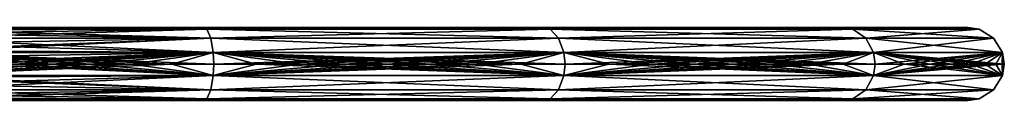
# Model space of a CAD drawing. Header units: inches. Extents: x -330 to 270, y -19 to 456.
# Tile 6 of 6: x 1 to 270, y 436 to 456. Entities that reach past the tile are written whole.
import ezdxf

# ---------------------------------------------------------------- set-up
doc = ezdxf.new("R2010")
doc.units = ezdxf.units.IN
doc.header["$MEASUREMENT"] = 0
doc.layers.get('0').update_dxf_attribs({"true_color": 0x9ab9e5})

msp = doc.modelspace()

# ---------------------------------------------------------------- meshes
at = {"color": 7, "true_color": 0xfafafa}
mesh = msp.add_polyface(dxfattribs=at)
corners = [(-10.2, 446.4, 699.38), (-29.53, 446.4, 700), (-29.53, 444.58, 699.83), (-29.53, 443.26, 699.49), (-0.1, 446.4, 698.55), (10.29, 446.4, 697.35), (-29.53, 444.58, 100.17), (-10.2, 446.4, 100.62), (-29.53, 443.26, 100.51), (-29.53, 446.4, 100), (-10.84, 436.4, 689.4), (-29.53, 436.57, 691.82), (-29.53, 436.4, 690), (-29.53, 436.91, 693.14), (8.96, 436.4, 687.43), (-15.3, 456.4, 110.35), (-29.53, 456.4, 110), (-29.53, 456.4, 179.89), (-1.11, 456.4, 111.4), (13.02, 456.4, 113.14), (-29.53, 456.4, 253.26), (43.84, 456.4, 253.26), (-29.53, 456.4, 326.63), (43.84, 456.4, 326.63), (-29.53, 456.4, 400), (43.84, 456.4, 400), (-29.53, 456.4, 473.37), (43.84, 456.4, 473.37), (-29.53, 456.4, 546.74), (43.84, 456.4, 546.74), (-29.53, 456.4, 620.11), (43.84, 456.4, 620.11), (-15.3, 456.4, 689.65), (-29.53, 456.4, 690), (-1.11, 456.4, 688.6), (13.02, 456.4, 686.86), (-10.84, 456.4, 689.4), (-29.53, 456.4, 690), (-29.53, 456.24, 691.82), (-29.53, 455.9, 693.14), (8.96, 456.4, 687.43), (-29.53, 456.24, 108.18), (-10.84, 456.4, 110.6), (-29.53, 455.9, 106.86), (-29.53, 456.4, 110), (-10.2, 446.4, 699.38), (-29.53, 448.22, 699.83), (-29.53, 446.4, 700), (-29.53, 449.55, 699.49), (-0.1, 446.4, 698.55), (10.29, 446.4, 697.35), (-15.3, 436.4, 110.35), (-29.53, 436.4, 110), (-29.53, 436.4, 179.89), (-1.11, 436.4, 111.4), (13.02, 436.4, 113.14), (-29.53, 436.4, 253.26), (43.84, 436.4, 253.26), (-15.3, 436.4, 689.65), (-29.53, 436.4, 620.11), (-29.53, 436.4, 690), (-1.11, 436.4, 688.6), (13.02, 436.4, 686.86)]
mesh.append_faces([[corners[k] for k in face] for face in [(0, 1, 2), (0, 2, 3), (4, 0, 3), (5, 4, 3), (6, 7, 8), (9, 7, 6), (10, 11, 12), (10, 13, 11), (14, 13, 10), (15, 16, 17), (18, 15, 17), (19, 18, 17), (17, 20, 21), (20, 22, 23), (22, 24, 25), (24, 26, 27), (26, 28, 29), (28, 30, 31), (32, 30, 33), (34, 30, 32), (35, 30, 34), (36, 37, 38), (36, 38, 39), (40, 36, 39), (41, 42, 43), (44, 42, 41), (45, 46, 47), (45, 48, 46), (49, 48, 45), (50, 48, 49), (51, 52, 53), (54, 51, 53), (55, 54, 53), (53, 56, 57), (58, 59, 60), (61, 59, 58), (62, 59, 61)]], dxfattribs={"color": 7})
mesh = msp.add_polyface(dxfattribs=at)
corners = [(20.95, 446.4, 695.72), (10.29, 446.4, 697.35), (-29.53, 443.26, 699.49), (53.65, 439.33, 685.19), (-29.53, 440.93, 698.37), (-29.53, 439.33, 697.07), (-29.53, 442.72, 699.3), (-29.53, 440.93, 101.63), (54.32, 443.26, 112.49), (-29.53, 439.33, 102.93), (-29.53, 442.72, 100.7), (-29.53, 443.26, 100.51), (52.55, 436.91, 681.42), (-29.53, 437.11, 693.68), (-29.53, 436.91, 693.14), (-29.53, 438.03, 695.47), (19.27, 436.4, 685.86), (8.96, 436.4, 687.43), (-29.53, 437.11, 106.32), (53.65, 439.33, 114.81), (-29.53, 436.91, 106.86), (-29.53, 438.03, 104.53), (-29.53, 436.57, 108.18), (52.55, 436.91, 118.58), (-29.53, 436.4, 110), (27.04, 456.4, 115.57), (13.02, 456.4, 113.14), (-29.53, 456.4, 179.89), (19.27, 456.4, 685.86), (8.96, 456.4, 687.43), (-29.53, 455.9, 693.14), (53.65, 453.48, 685.19), (-29.53, 454.77, 695.47), (-29.53, 453.48, 697.07), (-29.53, 455.7, 693.68), (-29.53, 454.77, 104.53), (52.55, 455.9, 118.58), (-29.53, 453.48, 102.93), (-29.53, 455.7, 106.32), (-29.53, 455.9, 106.86), (54.32, 449.55, 687.51), (-29.53, 450.09, 699.3), (-29.53, 449.55, 699.49), (-29.53, 451.88, 698.37), (20.95, 446.4, 695.72), (10.29, 446.4, 697.35), (-29.53, 450.09, 100.7), (53.65, 453.48, 114.81), (-29.53, 449.55, 100.51), (-29.53, 451.88, 101.63), (-29.53, 448.22, 100.17), (54.32, 449.55, 112.49), (-29.53, 446.4, 100), (-29.53, 436.4, 253.26), (-29.53, 436.4, 326.63), (43.84, 436.4, 326.63), (-29.53, 436.4, 400), (43.84, 436.4, 400), (-29.53, 436.4, 473.37), (43.84, 436.4, 473.37), (-29.53, 436.4, 546.74), (43.84, 436.4, 546.74), (-29.53, 436.4, 620.11), (43.84, 436.4, 620.11)]
mesh.append_faces([[corners[k] for k in face] for face in [(0, 1, 2), (3, 4, 5), (3, 6, 4), (3, 2, 6), (7, 8, 9), (10, 8, 7), (11, 8, 10), (12, 13, 14), (12, 15, 13), (12, 5, 15), (16, 14, 17), (18, 19, 20), (21, 19, 18), (9, 19, 21), (22, 23, 24), (20, 23, 22), (25, 26, 27), (28, 29, 30), (31, 32, 33), (31, 34, 32), (31, 30, 34), (35, 36, 37), (38, 36, 35), (39, 36, 38), (40, 41, 42), (40, 43, 41), (40, 33, 43), (44, 42, 45), (46, 47, 48), (49, 47, 46), (37, 47, 49), (50, 51, 52), (48, 51, 50), (53, 54, 55), (54, 56, 57), (56, 58, 59), (58, 60, 61), (60, 62, 63)]], dxfattribs={"color": 7})
mesh = msp.add_polyface(dxfattribs=at)
corners = [(31.88, 446.4, 693.65), (20.95, 446.4, 695.72), (-29.53, 443.26, 699.49), (43.06, 446.4, 691.09), (-10.2, 446.4, 100.62), (-0.1, 446.4, 101.45), (54.32, 443.26, 112.49), (-29.53, 443.26, 100.51), (29.83, 436.4, 683.86), (-29.53, 436.91, 693.14), (19.27, 436.4, 685.86), (40.64, 436.4, 681.38), (-10.84, 436.4, 110.6), (52.55, 436.91, 118.58), (8.96, 436.4, 112.57), (-29.53, 436.4, 110), (40.93, 456.4, 118.69), (27.04, 456.4, 115.57), (-29.53, 456.4, 179.89), (43.84, 456.4, 179.89), (43.84, 456.4, 253.26), (-29.53, 456.4, 253.26), (43.84, 456.4, 326.63), (-29.53, 456.4, 326.63), (43.84, 456.4, 400), (-29.53, 456.4, 400), (43.84, 456.4, 473.37), (-29.53, 456.4, 473.37), (43.84, 456.4, 546.74), (-29.53, 456.4, 546.74), (43.84, 456.4, 620.11), (27.04, 456.4, 684.43), (-29.53, 456.4, 620.11), (13.02, 456.4, 686.86), (40.93, 456.4, 681.31), (43.84, 456.4, 680.51), (29.83, 456.4, 683.86), (19.27, 456.4, 685.86), (-29.53, 455.9, 693.14), (40.64, 456.4, 681.38), (-10.84, 456.4, 110.6), (8.96, 456.4, 112.57), (52.55, 455.9, 118.58), (-29.53, 455.9, 106.86), (31.88, 446.4, 693.65), (-29.53, 449.55, 699.49), (20.95, 446.4, 695.72), (43.06, 446.4, 691.09), (-10.2, 446.4, 100.62), (54.32, 449.55, 112.49), (-0.1, 446.4, 101.45), (-29.53, 446.4, 100), (27.04, 436.4, 115.57), (13.02, 436.4, 113.14), (-29.53, 436.4, 179.89), (40.93, 436.4, 118.69), (43.84, 436.4, 179.89), (43.84, 436.4, 253.26), (-29.53, 436.4, 253.26), (43.84, 436.4, 326.63), (-29.53, 436.4, 326.63), (43.84, 436.4, 400), (-29.53, 436.4, 400), (43.84, 436.4, 473.37), (27.04, 436.4, 684.43), (-29.53, 436.4, 620.11), (13.02, 436.4, 686.86), (40.93, 436.4, 681.31), (43.84, 436.4, 680.51)]
mesh.append_faces([[corners[k] for k in face] for face in [(0, 1, 2), (3, 0, 2), (4, 5, 6), (7, 4, 6), (8, 9, 10), (11, 9, 8), (12, 13, 14), (15, 13, 12), (16, 17, 18), (19, 16, 18), (18, 20, 19), (21, 22, 20), (23, 24, 22), (25, 26, 24), (27, 28, 26), (29, 30, 28), (31, 32, 33), (34, 32, 31), (35, 32, 34), (30, 32, 35), (36, 37, 38), (39, 36, 38), (40, 41, 42), (43, 40, 42), (44, 45, 46), (47, 45, 44), (48, 49, 50), (51, 49, 48), (52, 53, 54), (55, 52, 54), (56, 55, 54), (54, 57, 56), (58, 59, 57), (60, 61, 59), (62, 63, 61), (64, 65, 66), (67, 65, 64), (68, 65, 67)]], dxfattribs={"color": 7})
mesh = msp.add_polyface(dxfattribs=at)
corners = [(54.32, 443.26, 687.51), (43.06, 446.4, 691.09), (-29.53, 443.26, 699.49), (53.65, 439.33, 685.19), (31.88, 446.4, 106.35), (43.06, 446.4, 108.91), (54.32, 443.26, 112.49), (20.95, 446.4, 104.28), (10.29, 446.4, 102.65), (-0.1, 446.4, 101.45), (-29.53, 439.33, 102.93), (53.65, 439.33, 114.81), (-29.53, 439.33, 697.07), (52.55, 436.91, 681.42), (51.67, 436.4, 678.4), (-29.53, 436.91, 693.14), (40.64, 436.4, 681.38), (-29.53, 436.91, 106.86), (52.55, 436.91, 118.58), (40.64, 436.4, 118.62), (51.67, 436.4, 121.6), (29.83, 436.4, 116.14), (19.27, 436.4, 114.14), (8.96, 436.4, 112.57), (43.84, 456.4, 119.49), (40.93, 456.4, 118.69), (43.84, 456.4, 179.89), (54.65, 456.4, 122.49), (54.65, 456.4, 677.51), (43.84, 456.4, 620.11), (43.84, 456.4, 680.51), (52.55, 455.9, 681.42), (40.64, 456.4, 681.38), (-29.53, 455.9, 693.14), (53.65, 453.48, 685.19), (29.83, 456.4, 116.14), (40.64, 456.4, 118.62), (52.55, 455.9, 118.58), (19.27, 456.4, 114.14), (8.96, 456.4, 112.57), (-29.53, 453.48, 102.93), (53.65, 453.48, 114.81), (-29.53, 453.48, 697.07), (54.32, 449.55, 687.51), (54.47, 446.4, 688), (-29.53, 449.55, 699.49), (43.06, 446.4, 691.09), (-29.53, 449.55, 100.51), (54.32, 449.55, 112.49), (31.88, 446.4, 106.35), (43.06, 446.4, 108.91), (20.95, 446.4, 104.28), (10.29, 446.4, 102.65), (-0.1, 446.4, 101.45), (43.84, 436.4, 119.49), (40.93, 436.4, 118.69), (43.84, 436.4, 179.89), (54.65, 436.4, 122.49), (-29.53, 436.4, 473.37), (43.84, 436.4, 546.74), (43.84, 436.4, 473.37), (-29.53, 436.4, 546.74), (43.84, 436.4, 620.11), (-29.53, 436.4, 620.11), (43.84, 436.4, 680.51), (54.65, 436.4, 677.51)]
mesh.append_faces([[corners[k] for k in face] for face in [(0, 1, 2), (0, 2, 3), (4, 5, 6), (7, 4, 6), (8, 7, 6), (9, 8, 6), (10, 6, 11), (3, 12, 13), (14, 15, 16), (13, 15, 14), (17, 11, 18), (19, 18, 20), (21, 18, 19), (22, 18, 21), (23, 18, 22), (24, 25, 26), (27, 24, 26), (28, 29, 30), (31, 32, 33), (31, 33, 34), (35, 36, 37), (38, 35, 37), (39, 38, 37), (40, 37, 41), (34, 42, 43), (44, 45, 46), (43, 45, 44), (47, 41, 48), (49, 48, 50), (51, 48, 49), (52, 48, 51), (53, 48, 52), (54, 55, 56), (57, 54, 56), (58, 59, 60), (61, 62, 59), (62, 63, 64), (65, 62, 64)]], dxfattribs={"color": 7})
mesh = msp.add_polyface(dxfattribs=at)
corners = [(54.47, 446.4, 688), (43.06, 446.4, 691.09), (54.32, 443.26, 687.51), (66.09, 446.4, 684.35), (77.89, 446.4, 680.11), (54.47, 446.4, 112), (66.09, 446.4, 115.65), (54.32, 443.26, 112.49), (43.06, 446.4, 108.91), (62.9, 436.4, 674.87), (52.55, 436.91, 681.42), (51.67, 436.4, 678.4), (74.31, 436.4, 670.77), (85.87, 436.4, 666.05), (68.16, 456.4, 126.95), (54.65, 456.4, 122.49), (43.84, 456.4, 179.89), (81.44, 456.4, 132.07), (43.84, 456.4, 253.26), (117.21, 456.4, 253.26), (43.84, 456.4, 326.63), (117.21, 456.4, 326.63), (43.84, 456.4, 400), (117.21, 456.4, 400), (43.84, 456.4, 473.37), (117.21, 456.4, 473.37), (43.84, 456.4, 546.74), (117.21, 456.4, 546.74), (43.84, 456.4, 620.11), (117.21, 456.4, 620.11), (68.16, 456.4, 673.05), (54.65, 456.4, 677.51), (81.44, 456.4, 667.93), (51.67, 456.4, 678.4), (40.64, 456.4, 681.38), (52.55, 455.9, 681.42), (62.9, 456.4, 674.87), (74.31, 456.4, 670.77), (85.87, 456.4, 666.05), (51.67, 456.4, 121.6), (62.9, 456.4, 125.13), (52.55, 455.9, 118.58), (40.64, 456.4, 118.62), (66.09, 446.4, 684.35), (54.32, 449.55, 687.51), (54.47, 446.4, 688), (77.89, 446.4, 680.11), (43.06, 446.4, 108.91), (54.32, 449.55, 112.49), (54.47, 446.4, 112), (68.16, 436.4, 126.95), (54.65, 436.4, 122.49), (43.84, 436.4, 179.89), (81.44, 436.4, 132.07), (43.84, 436.4, 253.26), (117.21, 436.4, 253.26), (43.84, 436.4, 326.63), (117.21, 436.4, 326.63), (43.84, 436.4, 400), (117.21, 436.4, 400), (43.84, 436.4, 473.37), (117.21, 436.4, 473.37), (43.84, 436.4, 546.74), (117.21, 436.4, 546.74), (43.84, 436.4, 620.11), (117.21, 436.4, 620.11), (68.16, 436.4, 673.05), (54.65, 436.4, 677.51), (81.44, 436.4, 667.93)]
mesh.append_faces([[corners[k] for k in face] for face in [(0, 1, 2), (3, 0, 2), (4, 3, 2), (5, 6, 7), (8, 5, 7), (9, 10, 11), (12, 10, 9), (13, 10, 12), (14, 15, 16), (17, 14, 16), (16, 18, 19), (18, 20, 21), (20, 22, 23), (22, 24, 25), (24, 26, 27), (26, 28, 29), (30, 28, 31), (32, 28, 30), (33, 34, 35), (36, 33, 35), (37, 36, 35), (38, 37, 35), (39, 40, 41), (42, 39, 41), (43, 44, 45), (46, 44, 43), (47, 48, 49), (50, 51, 52), (53, 50, 52), (52, 54, 55), (54, 56, 57), (56, 58, 59), (58, 60, 61), (60, 62, 63), (62, 64, 65), (66, 64, 67), (68, 64, 66)]], dxfattribs={"color": 7})
mesh = msp.add_polyface(dxfattribs=at)
corners = [(89.85, 446.4, 675.22), (77.89, 446.4, 680.11), (54.32, 443.26, 687.51), (101.93, 446.4, 669.66), (114.08, 446.4, 663.39), (53.65, 439.33, 685.19), (148.71, 439.33, 637.66), (54.32, 443.26, 112.49), (66.09, 446.4, 115.65), (150.16, 443.26, 160.41), (53.65, 439.33, 114.81), (52.55, 436.91, 681.42), (146.35, 436.91, 634.52), (97.54, 436.4, 660.67), (85.87, 436.4, 666.05), (109.29, 436.4, 654.61), (148.71, 439.33, 162.34), (52.55, 436.91, 118.58), (51.67, 436.4, 121.6), (146.35, 436.91, 165.48), (62.9, 436.4, 125.13), (94.46, 456.4, 137.84), (81.44, 456.4, 132.07), (43.84, 456.4, 179.89), (107.17, 456.4, 144.24), (117.21, 456.4, 179.89), (117.21, 456.4, 253.26), (43.84, 456.4, 253.26), (117.21, 456.4, 326.63), (94.46, 456.4, 662.16), (43.84, 456.4, 620.11), (81.44, 456.4, 667.93), (107.17, 456.4, 655.76), (117.21, 456.4, 650.07), (97.54, 456.4, 660.67), (85.87, 456.4, 666.05), (52.55, 455.9, 681.42), (109.29, 456.4, 654.61), (53.65, 453.48, 685.19), (148.71, 453.48, 637.66), (52.55, 455.9, 118.58), (62.9, 456.4, 125.13), (146.35, 455.9, 165.48), (53.65, 453.48, 114.81), (54.32, 449.55, 687.51), (150.16, 449.55, 639.59), (89.85, 446.4, 675.22), (77.89, 446.4, 680.11), (101.93, 446.4, 669.66), (114.08, 446.4, 663.39), (148.71, 453.48, 162.34), (54.32, 449.55, 112.49), (54.47, 446.4, 112), (150.16, 449.55, 160.41), (66.09, 446.4, 115.65), (94.46, 436.4, 137.84), (81.44, 436.4, 132.07), (43.84, 436.4, 179.89), (107.17, 436.4, 144.24), (117.21, 436.4, 179.89), (94.46, 436.4, 662.16), (43.84, 436.4, 620.11), (81.44, 436.4, 667.93), (107.17, 436.4, 655.76), (117.21, 436.4, 650.07)]
mesh.append_faces([[corners[k] for k in face] for face in [(0, 1, 2), (3, 0, 2), (4, 3, 2), (2, 5, 6), (7, 8, 9), (9, 10, 7), (5, 11, 12), (13, 11, 14), (15, 11, 13), (16, 17, 10), (18, 19, 20), (17, 19, 18), (21, 22, 23), (24, 21, 23), (25, 24, 23), (23, 26, 25), (27, 28, 26), (29, 30, 31), (32, 30, 29), (33, 30, 32), (34, 35, 36), (37, 34, 36), (36, 38, 39), (40, 41, 42), (42, 43, 40), (38, 44, 45), (46, 44, 47), (48, 44, 46), (49, 44, 48), (50, 51, 43), (52, 53, 54), (51, 53, 52), (55, 56, 57), (58, 55, 57), (59, 58, 57), (60, 61, 62), (63, 61, 60), (64, 61, 63)]], dxfattribs={"color": 7})
mesh = msp.add_polyface(dxfattribs=at)
corners = [(126.25, 446.4, 656.38), (114.08, 446.4, 663.39), (54.32, 443.26, 687.51), (138.4, 446.4, 648.59), (150.16, 443.26, 639.59), (89.85, 446.4, 124.78), (101.93, 446.4, 130.34), (150.16, 443.26, 160.41), (77.89, 446.4, 119.89), (66.09, 446.4, 115.65), (121.06, 436.4, 647.83), (52.55, 436.91, 681.42), (109.29, 436.4, 654.61), (132.8, 436.4, 640.3), (144.47, 436.4, 632), (85.87, 436.4, 133.95), (146.35, 436.91, 165.48), (97.54, 436.4, 139.33), (74.31, 436.4, 129.23), (62.9, 436.4, 125.13), (117.21, 456.4, 149.93), (107.17, 456.4, 144.24), (117.21, 456.4, 179.89), (43.84, 456.4, 326.63), (117.21, 456.4, 400), (117.21, 456.4, 326.63), (43.84, 456.4, 400), (117.21, 456.4, 473.37), (43.84, 456.4, 473.37), (117.21, 456.4, 546.74), (43.84, 456.4, 546.74), (117.21, 456.4, 620.11), (43.84, 456.4, 620.11), (117.21, 456.4, 650.07), (121.06, 456.4, 647.83), (109.29, 456.4, 654.61), (52.55, 455.9, 681.42), (132.8, 456.4, 640.3), (146.35, 455.9, 634.52), (85.87, 456.4, 133.95), (97.54, 456.4, 139.33), (146.35, 455.9, 165.48), (74.31, 456.4, 129.23), (62.9, 456.4, 125.13), (126.25, 446.4, 656.38), (54.32, 449.55, 687.51), (114.08, 446.4, 663.39), (138.4, 446.4, 648.59), (150.47, 446.4, 640), (89.85, 446.4, 124.78), (150.16, 449.55, 160.41), (101.93, 446.4, 130.34), (77.89, 446.4, 119.89), (66.09, 446.4, 115.65), (117.21, 436.4, 149.93), (107.17, 436.4, 144.24), (117.21, 436.4, 179.89), (43.84, 436.4, 179.89), (117.21, 436.4, 253.26), (43.84, 436.4, 253.26), (117.21, 436.4, 326.63), (43.84, 436.4, 326.63), (117.21, 436.4, 400), (43.84, 436.4, 400), (117.21, 436.4, 473.37), (43.84, 436.4, 473.37), (117.21, 436.4, 546.74), (43.84, 436.4, 546.74), (117.21, 436.4, 620.11), (43.84, 436.4, 620.11), (117.21, 436.4, 650.07)]
mesh.append_faces([[corners[k] for k in face] for face in [(0, 1, 2), (3, 0, 2), (4, 3, 2), (5, 6, 7), (8, 5, 7), (9, 8, 7), (10, 11, 12), (13, 11, 10), (14, 11, 13), (15, 16, 17), (18, 16, 15), (19, 16, 18), (20, 21, 22), (23, 24, 25), (26, 27, 24), (28, 29, 27), (30, 31, 29), (31, 32, 33), (34, 35, 36), (37, 34, 36), (38, 37, 36), (39, 40, 41), (42, 39, 41), (43, 42, 41), (44, 45, 46), (47, 45, 44), (48, 45, 47), (49, 50, 51), (52, 50, 49), (53, 50, 52), (54, 55, 56), (57, 58, 56), (59, 60, 58), (61, 62, 60), (63, 64, 62), (65, 66, 64), (67, 68, 66), (68, 69, 70)]], dxfattribs={"color": 7})
mesh = msp.add_polyface(dxfattribs=at)
corners = [(54.32, 443.26, 687.51), (148.71, 439.33, 637.66), (150.16, 443.26, 639.59), (126.25, 446.4, 143.62), (138.4, 446.4, 151.41), (150.16, 443.26, 160.41), (114.08, 446.4, 136.61), (101.93, 446.4, 130.34), (148.71, 439.33, 162.34), (53.65, 439.33, 114.81), (53.65, 439.33, 685.19), (146.35, 436.91, 634.52), (52.55, 436.91, 681.42), (144.47, 436.4, 632), (146.35, 436.91, 165.48), (52.55, 436.91, 118.58), (121.06, 436.4, 152.17), (132.8, 436.4, 159.7), (109.29, 436.4, 145.39), (97.54, 436.4, 139.33), (119.56, 456.4, 151.26), (117.21, 456.4, 149.93), (117.21, 456.4, 179.89), (131.58, 456.4, 158.87), (143.22, 456.4, 167.07), (159.15, 456.4, 179.89), (117.21, 456.4, 253.26), (159.15, 456.4, 620.11), (117.21, 456.4, 546.74), (117.21, 456.4, 620.11), (119.56, 456.4, 648.74), (117.21, 456.4, 650.07), (131.58, 456.4, 641.13), (143.22, 456.4, 632.93), (52.55, 455.9, 681.42), (148.71, 453.48, 637.66), (146.35, 455.9, 634.52), (121.06, 456.4, 152.17), (132.8, 456.4, 159.7), (146.35, 455.9, 165.48), (109.29, 456.4, 145.39), (97.54, 456.4, 139.33), (148.71, 453.48, 162.34), (53.65, 453.48, 114.81), (53.65, 453.48, 685.19), (150.16, 449.55, 639.59), (54.32, 449.55, 687.51), (150.47, 446.4, 640), (150.16, 449.55, 160.41), (54.32, 449.55, 112.49), (126.25, 446.4, 143.62), (138.4, 446.4, 151.41), (114.08, 446.4, 136.61), (101.93, 446.4, 130.34), (119.56, 436.4, 151.26), (117.21, 436.4, 149.93), (117.21, 436.4, 179.89), (131.58, 436.4, 158.87), (143.22, 436.4, 167.07), (159.15, 436.4, 179.89), (117.21, 436.4, 253.26), (159.15, 436.4, 620.11), (117.21, 436.4, 546.74), (117.21, 436.4, 620.11), (119.56, 436.4, 648.74), (117.21, 436.4, 650.07), (131.58, 436.4, 641.13), (143.22, 436.4, 632.93)]
mesh.append_faces([[corners[k] for k in face] for face in [(0, 1, 2), (3, 4, 5), (6, 3, 5), (7, 6, 5), (5, 8, 9), (10, 11, 1), (11, 12, 13), (8, 14, 15), (16, 14, 17), (18, 14, 16), (19, 14, 18), (20, 21, 22), (23, 20, 22), (24, 23, 22), (25, 22, 26), (27, 28, 29), (30, 29, 31), (32, 29, 30), (33, 29, 32), (34, 35, 36), (37, 38, 39), (40, 37, 39), (41, 40, 39), (39, 42, 43), (44, 45, 35), (45, 46, 47), (42, 48, 49), (50, 48, 51), (52, 48, 50), (53, 48, 52), (54, 55, 56), (57, 54, 56), (58, 57, 56), (59, 56, 60), (61, 62, 63), (64, 63, 65), (66, 63, 64), (67, 63, 66)]], dxfattribs={"color": 7})
mesh = msp.add_polyface(dxfattribs=at)
corners = [(150.47, 446.4, 640), (138.4, 446.4, 648.59), (150.16, 443.26, 639.59), (162.38, 446.4, 630.58), (150.47, 446.4, 160), (162.38, 446.4, 169.42), (150.16, 443.26, 160.41), (138.4, 446.4, 151.41), (155.98, 436.4, 622.9), (146.35, 436.91, 634.52), (144.47, 436.4, 632), (167.29, 436.4, 612.98), (132.8, 436.4, 159.7), (146.35, 436.91, 165.48), (144.47, 436.4, 168), (154.44, 456.4, 175.83), (143.22, 456.4, 167.07), (117.21, 456.4, 179.89), (159.15, 456.4, 179.89), (165.22, 456.4, 185.12), (117.21, 456.4, 253.26), (175.53, 456.4, 194.94), (117.21, 456.4, 326.63), (190.58, 456.4, 326.63), (117.21, 456.4, 400), (190.58, 456.4, 400), (117.21, 456.4, 473.37), (190.58, 456.4, 473.37), (117.21, 456.4, 546.74), (190.58, 456.4, 546.74), (165.22, 456.4, 614.88), (159.15, 456.4, 620.11), (175.53, 456.4, 605.06), (154.44, 456.4, 624.17), (117.21, 456.4, 620.11), (143.22, 456.4, 632.93), (144.47, 456.4, 632), (132.8, 456.4, 640.3), (146.35, 455.9, 634.52), (155.98, 456.4, 622.9), (144.47, 456.4, 168), (155.98, 456.4, 177.1), (146.35, 455.9, 165.48), (132.8, 456.4, 159.7), (162.38, 446.4, 630.58), (150.16, 449.55, 639.59), (150.47, 446.4, 640), (138.4, 446.4, 151.41), (150.16, 449.55, 160.41), (150.47, 446.4, 160), (154.44, 436.4, 175.83), (143.22, 436.4, 167.07), (117.21, 436.4, 179.89), (159.15, 436.4, 179.89), (165.22, 436.4, 185.12), (117.21, 436.4, 253.26), (175.53, 436.4, 194.94), (117.21, 436.4, 326.63), (190.58, 436.4, 326.63), (117.21, 436.4, 400), (190.58, 436.4, 400), (117.21, 436.4, 473.37), (190.58, 436.4, 473.37), (117.21, 436.4, 546.74), (190.58, 436.4, 546.74), (165.22, 436.4, 614.88), (159.15, 436.4, 620.11), (175.53, 436.4, 605.06), (154.44, 436.4, 624.17), (117.21, 436.4, 620.11), (143.22, 436.4, 632.93)]
mesh.append_faces([[corners[k] for k in face] for face in [(0, 1, 2), (3, 0, 2), (4, 5, 6), (7, 4, 6), (8, 9, 10), (11, 9, 8), (12, 13, 14), (15, 16, 17), (18, 15, 17), (19, 18, 20), (21, 19, 20), (20, 22, 23), (22, 24, 25), (24, 26, 27), (26, 28, 29), (30, 28, 31), (32, 28, 30), (33, 34, 35), (31, 34, 33), (36, 37, 38), (39, 36, 38), (40, 41, 42), (43, 40, 42), (44, 45, 46), (47, 48, 49), (50, 51, 52), (53, 50, 52), (54, 53, 55), (56, 54, 55), (55, 57, 58), (57, 59, 60), (59, 61, 62), (61, 63, 64), (65, 63, 66), (67, 63, 65), (68, 69, 70), (66, 69, 68)]], dxfattribs={"color": 7})
mesh = msp.add_polyface(dxfattribs=at)
corners = [(174.07, 446.4, 620.33), (162.38, 446.4, 630.58), (150.16, 443.26, 639.59), (185.47, 446.4, 609.22), (196.49, 446.4, 597.26), (148.71, 439.33, 637.66), (232.59, 439.33, 539.8), (146.35, 436.91, 634.52), (229.12, 436.91, 537.95), (178.3, 436.4, 602.25), (167.29, 436.4, 612.98), (188.96, 436.4, 590.68), (232.59, 439.33, 260.2), (146.35, 436.91, 165.48), (148.71, 439.33, 162.34), (144.47, 436.4, 168), (229.12, 436.91, 262.05), (155.98, 436.4, 177.1), (185.34, 456.4, 205.25), (175.53, 456.4, 194.94), (117.21, 456.4, 253.26), (190.58, 456.4, 253.26), (190.58, 456.4, 326.63), (117.21, 456.4, 326.63), (190.58, 456.4, 400), (117.21, 456.4, 400), (190.58, 456.4, 473.37), (117.21, 456.4, 473.37), (190.58, 456.4, 546.74), (185.34, 456.4, 594.75), (117.21, 456.4, 546.74), (175.53, 456.4, 605.06), (190.58, 456.4, 588.68), (167.29, 456.4, 612.98), (155.98, 456.4, 622.9), (146.35, 455.9, 634.52), (178.3, 456.4, 602.25), (188.96, 456.4, 590.68), (148.71, 453.48, 637.66), (232.59, 453.48, 539.8), (146.35, 455.9, 165.48), (155.98, 456.4, 177.1), (229.12, 455.9, 262.05), (148.71, 453.48, 162.34), (174.07, 446.4, 620.33), (150.16, 449.55, 639.59), (162.38, 446.4, 630.58), (185.47, 446.4, 609.22), (196.49, 446.4, 597.26), (232.59, 453.48, 260.2), (150.16, 449.55, 160.41), (185.34, 436.4, 205.25), (175.53, 436.4, 194.94), (117.21, 436.4, 253.26), (190.58, 436.4, 253.26), (190.58, 436.4, 326.63), (117.21, 436.4, 326.63), (190.58, 436.4, 400), (117.21, 436.4, 400), (190.58, 436.4, 473.37), (117.21, 436.4, 473.37), (190.58, 436.4, 546.74), (185.34, 436.4, 594.75), (117.21, 436.4, 546.74), (175.53, 436.4, 605.06), (190.58, 436.4, 588.68)]
mesh.append_faces([[corners[k] for k in face] for face in [(0, 1, 2), (3, 0, 2), (4, 3, 2), (2, 5, 6), (5, 7, 8), (9, 7, 10), (11, 7, 9), (12, 13, 14), (15, 16, 17), (13, 16, 15), (18, 19, 20), (21, 18, 20), (20, 22, 21), (23, 24, 22), (25, 26, 24), (27, 28, 26), (29, 30, 31), (32, 30, 29), (28, 30, 32), (33, 34, 35), (36, 33, 35), (37, 36, 35), (35, 38, 39), (40, 41, 42), (42, 43, 40), (44, 45, 46), (47, 45, 44), (48, 45, 47), (49, 50, 43), (51, 52, 53), (54, 51, 53), (53, 55, 54), (56, 57, 55), (58, 59, 57), (60, 61, 59), (62, 63, 64), (65, 63, 62), (61, 63, 65)]], dxfattribs={"color": 7})
mesh = msp.add_polyface(dxfattribs=at)
corners = [(207.06, 446.4, 584.45), (196.49, 446.4, 597.26), (150.16, 443.26, 639.59), (217.08, 446.4, 570.82), (226.48, 446.4, 556.38), (174.07, 446.4, 179.67), (185.47, 446.4, 190.78), (234.72, 443.26, 259.06), (162.38, 446.4, 169.42), (150.16, 443.26, 160.41), (148.71, 439.33, 162.34), (199.17, 436.4, 578.31), (146.35, 436.91, 634.52), (188.96, 436.4, 590.68), (208.86, 436.4, 565.12), (217.95, 436.4, 551.17), (226.35, 436.4, 536.47), (178.3, 436.4, 197.75), (229.12, 436.91, 262.05), (188.96, 436.4, 209.32), (167.29, 436.4, 187.02), (155.98, 436.4, 177.1), (190.58, 456.4, 211.32), (185.34, 456.4, 205.25), (190.58, 456.4, 253.26), (194.64, 456.4, 216.03), (203.4, 456.4, 227.25), (194.64, 456.4, 583.97), (190.58, 456.4, 546.74), (190.58, 456.4, 588.68), (203.4, 456.4, 572.75), (199.17, 456.4, 578.31), (188.96, 456.4, 590.68), (146.35, 455.9, 634.52), (208.86, 456.4, 565.12), (217.95, 456.4, 551.17), (229.12, 455.9, 537.95), (167.29, 456.4, 187.02), (178.3, 456.4, 197.75), (229.12, 455.9, 262.05), (155.98, 456.4, 177.1), (148.71, 453.48, 637.66), (150.16, 449.55, 639.59), (234.72, 449.55, 540.94), (207.06, 446.4, 584.45), (196.49, 446.4, 597.26), (217.08, 446.4, 570.82), (226.48, 446.4, 556.38), (174.07, 446.4, 179.67), (234.72, 449.55, 259.06), (185.47, 446.4, 190.78), (162.38, 446.4, 169.42), (150.47, 446.4, 160), (150.16, 449.55, 160.41), (190.58, 436.4, 211.32), (185.34, 436.4, 205.25), (190.58, 436.4, 253.26), (194.64, 436.4, 216.03), (203.4, 436.4, 227.25), (194.64, 436.4, 583.97), (190.58, 436.4, 546.74), (190.58, 436.4, 588.68), (203.4, 436.4, 572.75)]
mesh.append_faces([[corners[k] for k in face] for face in [(0, 1, 2), (3, 0, 2), (4, 3, 2), (5, 6, 7), (8, 5, 7), (9, 8, 7), (7, 10, 9), (11, 12, 13), (14, 12, 11), (15, 12, 14), (16, 12, 15), (17, 18, 19), (20, 18, 17), (21, 18, 20), (22, 23, 24), (25, 22, 24), (26, 25, 24), (27, 28, 29), (30, 28, 27), (31, 32, 33), (34, 31, 33), (35, 34, 33), (36, 35, 33), (37, 38, 39), (40, 37, 39), (41, 42, 43), (44, 42, 45), (46, 42, 44), (47, 42, 46), (48, 49, 50), (51, 49, 48), (52, 49, 51), (53, 49, 52), (54, 55, 56), (57, 54, 56), (58, 57, 56), (59, 60, 61), (62, 60, 59)]], dxfattribs={"color": 7})
mesh = msp.add_polyface(dxfattribs=at)
corners = [(234.72, 443.26, 540.94), (226.48, 446.4, 556.38), (150.16, 443.26, 639.59), (232.59, 439.33, 539.8), (185.47, 446.4, 190.78), (196.49, 446.4, 202.74), (234.72, 443.26, 259.06), (232.59, 439.33, 260.2), (148.71, 439.33, 162.34), (148.71, 439.33, 637.66), (229.12, 436.91, 537.95), (146.35, 436.91, 634.52), (226.35, 436.4, 536.47), (229.12, 436.91, 262.05), (146.35, 436.91, 165.48), (199.17, 436.4, 221.69), (208.86, 436.4, 234.88), (188.96, 436.4, 209.32), (211.59, 456.4, 238.88), (203.4, 456.4, 227.25), (190.58, 456.4, 253.26), (219.21, 456.4, 250.91), (220.54, 456.4, 253.26), (190.58, 456.4, 326.63), (250.97, 456.4, 326.63), (190.58, 456.4, 400), (250.97, 456.4, 473.37), (190.58, 456.4, 473.37), (220.54, 456.4, 546.74), (190.58, 456.4, 546.74), (211.59, 456.4, 561.12), (203.4, 456.4, 572.75), (219.21, 456.4, 549.09), (146.35, 455.9, 634.52), (232.59, 453.48, 539.8), (229.12, 455.9, 537.95), (188.96, 456.4, 209.32), (199.17, 456.4, 221.69), (229.12, 455.9, 262.05), (178.3, 456.4, 197.75), (232.59, 453.48, 260.2), (148.71, 453.48, 162.34), (148.71, 453.48, 637.66), (234.72, 449.55, 540.94), (235.17, 446.4, 541.18), (150.16, 449.55, 639.59), (226.48, 446.4, 556.38), (234.72, 449.55, 259.06), (150.16, 449.55, 160.41), (185.47, 446.4, 190.78), (196.49, 446.4, 202.74), (211.59, 436.4, 238.88), (203.4, 436.4, 227.25), (190.58, 436.4, 253.26), (219.21, 436.4, 250.91), (220.54, 436.4, 253.26), (190.58, 436.4, 326.63), (250.97, 436.4, 326.63), (190.58, 436.4, 400), (250.97, 436.4, 473.37), (190.58, 436.4, 473.37), (220.54, 436.4, 546.74), (190.58, 436.4, 546.74), (211.59, 436.4, 561.12), (203.4, 436.4, 572.75), (219.21, 436.4, 549.09)]
mesh.append_faces([[corners[k] for k in face] for face in [(0, 1, 2), (2, 3, 0), (4, 5, 6), (6, 7, 8), (9, 10, 3), (10, 11, 12), (7, 13, 14), (15, 13, 16), (17, 13, 15), (18, 19, 20), (21, 18, 20), (22, 21, 20), (22, 20, 23), (24, 23, 25), (26, 25, 27), (28, 27, 29), (30, 29, 31), (32, 29, 30), (28, 29, 32), (33, 34, 35), (36, 37, 38), (39, 36, 38), (38, 40, 41), (42, 43, 34), (44, 45, 46), (43, 45, 44), (40, 47, 48), (49, 47, 50), (51, 52, 53), (54, 51, 53), (55, 54, 53), (55, 53, 56), (57, 56, 58), (59, 58, 60), (61, 60, 62), (63, 62, 64), (65, 62, 63), (61, 62, 65)]], dxfattribs={"color": 7})
mesh = msp.add_polyface(dxfattribs=at)
corners = [(217.08, 446.4, 229.18), (226.48, 446.4, 243.62), (234.72, 443.26, 259.06), (207.06, 446.4, 215.55), (196.49, 446.4, 202.74), (233.98, 436.4, 521.08), (229.12, 436.91, 537.95), (226.35, 436.4, 536.47), (217.95, 436.4, 248.83), (229.12, 436.91, 262.05), (226.35, 436.4, 263.53), (208.86, 436.4, 234.88), (226.22, 456.4, 263.29), (220.54, 456.4, 253.26), (190.58, 456.4, 326.63), (232.62, 456.4, 276.01), (238.39, 456.4, 289.02), (243.51, 456.4, 302.3), (247.98, 456.4, 315.82), (250.97, 456.4, 326.63), (226.22, 456.4, 536.71), (190.58, 456.4, 473.37), (220.54, 456.4, 546.74), (232.62, 456.4, 523.99), (238.39, 456.4, 510.98), (243.51, 456.4, 497.7), (247.98, 456.4, 484.18), (250.97, 456.4, 473.37), (226.35, 456.4, 536.47), (217.95, 456.4, 551.17), (229.12, 455.9, 537.95), (233.98, 456.4, 521.08), (226.35, 456.4, 263.53), (233.98, 456.4, 278.92), (229.12, 455.9, 262.05), (217.95, 456.4, 248.83), (208.86, 456.4, 234.88), (199.17, 456.4, 221.69), (217.08, 446.4, 229.18), (234.72, 449.55, 259.06), (226.48, 446.4, 243.62), (207.06, 446.4, 215.55), (196.49, 446.4, 202.74), (226.22, 436.4, 263.29), (220.54, 436.4, 253.26), (190.58, 436.4, 326.63), (232.62, 436.4, 276.01), (238.39, 436.4, 289.02), (243.51, 436.4, 302.3), (247.98, 436.4, 315.82), (226.22, 436.4, 536.71), (190.58, 436.4, 473.37), (220.54, 436.4, 546.74), (232.62, 436.4, 523.99), (238.39, 436.4, 510.98), (243.51, 436.4, 497.7), (247.98, 436.4, 484.18)]
mesh.append_faces([[corners[k] for k in face] for face in [(0, 1, 2), (3, 0, 2), (4, 3, 2), (5, 6, 7), (8, 9, 10), (11, 9, 8), (12, 13, 14), (15, 12, 14), (16, 15, 14), (17, 16, 14), (18, 17, 14), (19, 18, 14), (20, 21, 22), (23, 21, 20), (24, 21, 23), (25, 21, 24), (26, 21, 25), (27, 21, 26), (28, 29, 30), (31, 28, 30), (32, 33, 34), (35, 32, 34), (36, 35, 34), (37, 36, 34), (38, 39, 40), (41, 39, 38), (42, 39, 41), (43, 44, 45), (46, 43, 45), (47, 46, 45), (48, 47, 45), (49, 48, 45), (50, 51, 52), (53, 51, 50), (54, 51, 53), (55, 51, 54), (56, 51, 55)]], dxfattribs={"color": 7})
mesh = msp.add_polyface(dxfattribs=at)
corners = [(235.17, 446.4, 541.18), (226.48, 446.4, 556.38), (234.72, 443.26, 540.94), (243.07, 446.4, 525.26), (235.17, 446.4, 258.82), (243.07, 446.4, 274.74), (234.72, 443.26, 259.06), (226.48, 446.4, 243.62), (240.77, 436.4, 505.06), (229.12, 436.91, 537.95), (233.98, 436.4, 521.08), (246.64, 436.4, 488.47), (226.35, 436.4, 263.53), (263.61, 436.91, 400), (233.98, 436.4, 278.92), (229.12, 436.91, 262.05), (251.77, 456.4, 329.54), (250.97, 456.4, 326.63), (190.58, 456.4, 400), (254.89, 456.4, 343.42), (257.33, 456.4, 357.45), (259.07, 456.4, 371.58), (260.12, 456.4, 385.77), (260.47, 456.4, 400), (251.77, 456.4, 470.46), (250.97, 456.4, 473.37), (254.89, 456.4, 456.58), (257.33, 456.4, 442.55), (259.07, 456.4, 428.42), (260.12, 456.4, 414.23), (240.77, 456.4, 505.06), (233.98, 456.4, 521.08), (229.12, 455.9, 537.95), (246.64, 456.4, 488.47), (243.07, 446.4, 525.26), (234.72, 449.55, 540.94), (235.17, 446.4, 541.18), (226.48, 446.4, 243.62), (234.72, 449.55, 259.06), (235.17, 446.4, 258.82), (250.97, 436.4, 326.63), (247.98, 436.4, 315.82), (190.58, 436.4, 326.63), (251.77, 436.4, 329.54), (190.58, 436.4, 400), (254.89, 436.4, 343.42), (257.33, 436.4, 357.45), (259.07, 436.4, 371.58), (260.12, 436.4, 385.77), (260.47, 436.4, 400), (251.77, 436.4, 470.46), (250.97, 436.4, 473.37), (254.89, 436.4, 456.58), (257.33, 436.4, 442.55), (259.07, 436.4, 428.42), (260.12, 436.4, 414.23), (190.58, 436.4, 473.37), (247.98, 436.4, 484.18)]
mesh.append_faces([[corners[k] for k in face] for face in [(0, 1, 2), (3, 0, 2), (4, 5, 6), (7, 4, 6), (8, 9, 10), (11, 9, 8), (12, 13, 14), (15, 13, 12), (16, 17, 18), (19, 16, 18), (20, 19, 18), (21, 20, 18), (22, 21, 18), (23, 22, 18), (24, 18, 25), (26, 18, 24), (27, 18, 26), (28, 18, 27), (29, 18, 28), (23, 18, 29), (30, 31, 32), (33, 30, 32), (34, 35, 36), (37, 38, 39), (40, 41, 42), (43, 40, 44), (45, 43, 44), (46, 45, 44), (47, 46, 44), (48, 47, 44), (49, 48, 44), (50, 44, 51), (52, 44, 50), (53, 44, 52), (54, 44, 53), (55, 44, 54), (49, 44, 55), (51, 56, 57)]], dxfattribs={"color": 7})
mesh = msp.add_polyface(dxfattribs=at)
corners = [(250.09, 446.4, 508.68), (243.07, 446.4, 525.26), (234.72, 443.26, 540.94), (256.17, 446.4, 491.52), (261.23, 446.4, 473.85), (265.24, 446.4, 455.76), (232.59, 439.33, 539.8), (267.54, 439.33, 400), (234.72, 443.26, 259.06), (243.07, 446.4, 274.74), (269.96, 443.26, 400), (232.59, 439.33, 260.2), (229.12, 436.91, 537.95), (263.61, 436.91, 400), (251.54, 436.4, 471.38), (246.64, 436.4, 488.47), (255.41, 436.4, 453.9), (258.21, 436.4, 436.11), (259.9, 436.4, 418.11), (260.47, 436.4, 400), (229.12, 436.91, 262.05), (246.64, 436.4, 311.53), (251.54, 436.4, 328.62), (240.77, 436.4, 294.94), (233.98, 436.4, 278.92), (251.54, 456.4, 471.38), (246.64, 456.4, 488.47), (229.12, 455.9, 537.95), (255.41, 456.4, 453.9), (258.21, 456.4, 436.11), (259.9, 456.4, 418.11), (263.61, 455.9, 400), (267.54, 453.48, 400), (232.59, 453.48, 539.8), (240.77, 456.4, 294.94), (246.64, 456.4, 311.53), (233.98, 456.4, 278.92), (229.12, 455.9, 262.05), (232.59, 453.48, 260.2), (234.72, 449.55, 540.94), (269.96, 449.55, 400), (250.09, 446.4, 508.68), (243.07, 446.4, 525.26), (256.17, 446.4, 491.52), (261.23, 446.4, 473.85), (265.24, 446.4, 455.76), (234.72, 449.55, 259.06), (235.17, 446.4, 258.82), (243.07, 446.4, 274.74)]
mesh.append_faces([[corners[k] for k in face] for face in [(0, 1, 2), (3, 0, 2), (4, 3, 2), (5, 4, 2), (2, 6, 7), (8, 9, 10), (10, 11, 8), (6, 12, 13), (14, 12, 15), (16, 12, 14), (17, 12, 16), (18, 12, 17), (19, 12, 18), (13, 12, 19), (7, 20, 11), (7, 13, 20), (21, 13, 22), (23, 13, 21), (24, 13, 23), (25, 26, 27), (28, 25, 27), (29, 28, 27), (30, 29, 27), (31, 30, 27), (27, 32, 31), (27, 33, 32), (34, 35, 31), (36, 34, 31), (37, 36, 31), (31, 38, 37), (33, 39, 40), (41, 39, 42), (43, 39, 41), (44, 39, 43), (45, 39, 44), (32, 46, 38), (47, 40, 48), (46, 40, 47)]], dxfattribs={"color": 7})
mesh = msp.add_polyface(dxfattribs=at)
corners = [(268.13, 446.4, 437.35), (265.24, 446.4, 455.76), (234.72, 443.26, 540.94), (269.88, 446.4, 418.73), (269.96, 443.26, 400), (270.47, 446.4, 400), (267.54, 439.33, 400), (269.88, 446.4, 381.27), (268.13, 446.4, 362.65), (265.24, 446.4, 344.24), (261.23, 446.4, 326.15), (256.17, 446.4, 308.48), (250.09, 446.4, 291.32), (243.07, 446.4, 274.74), (232.59, 439.33, 260.2), (232.59, 439.33, 539.8), (263.61, 436.91, 400), (259.9, 436.4, 381.89), (260.47, 436.4, 400), (258.21, 436.4, 363.89), (255.41, 436.4, 346.1), (251.54, 436.4, 328.62), (260.47, 456.4, 400), (259.9, 456.4, 418.11), (263.61, 455.9, 400), (259.9, 456.4, 381.89), (258.21, 456.4, 363.89), (255.41, 456.4, 346.1), (251.54, 456.4, 328.62), (246.64, 456.4, 311.53), (267.54, 453.48, 400), (232.59, 453.48, 260.2), (232.59, 453.48, 539.8), (269.96, 449.55, 400), (268.13, 446.4, 437.35), (234.72, 449.55, 540.94), (265.24, 446.4, 455.76), (269.88, 446.4, 418.73), (270.47, 446.4, 400), (234.72, 449.55, 259.06), (269.88, 446.4, 381.27), (268.13, 446.4, 362.65), (265.24, 446.4, 344.24), (261.23, 446.4, 326.15), (256.17, 446.4, 308.48), (250.09, 446.4, 291.32), (243.07, 446.4, 274.74)]
mesh.append_faces([[corners[k] for k in face] for face in [(0, 1, 2), (3, 0, 2), (4, 3, 2), (5, 3, 4), (2, 6, 4), (7, 5, 4), (8, 7, 4), (9, 8, 4), (10, 9, 4), (11, 10, 4), (12, 11, 4), (13, 12, 4), (4, 6, 14), (15, 16, 6), (17, 16, 18), (19, 16, 17), (20, 16, 19), (21, 16, 20), (22, 23, 24), (25, 22, 24), (26, 25, 24), (27, 26, 24), (28, 27, 24), (29, 28, 24), (24, 30, 31), (32, 33, 30), (34, 35, 36), (37, 35, 34), (38, 35, 37), (33, 35, 38), (30, 33, 39), (40, 33, 38), (41, 33, 40), (42, 33, 41), (43, 33, 42), (44, 33, 43), (45, 33, 44), (46, 33, 45)]], dxfattribs={"color": 7})

doc.saveas('drawing.dxf')
